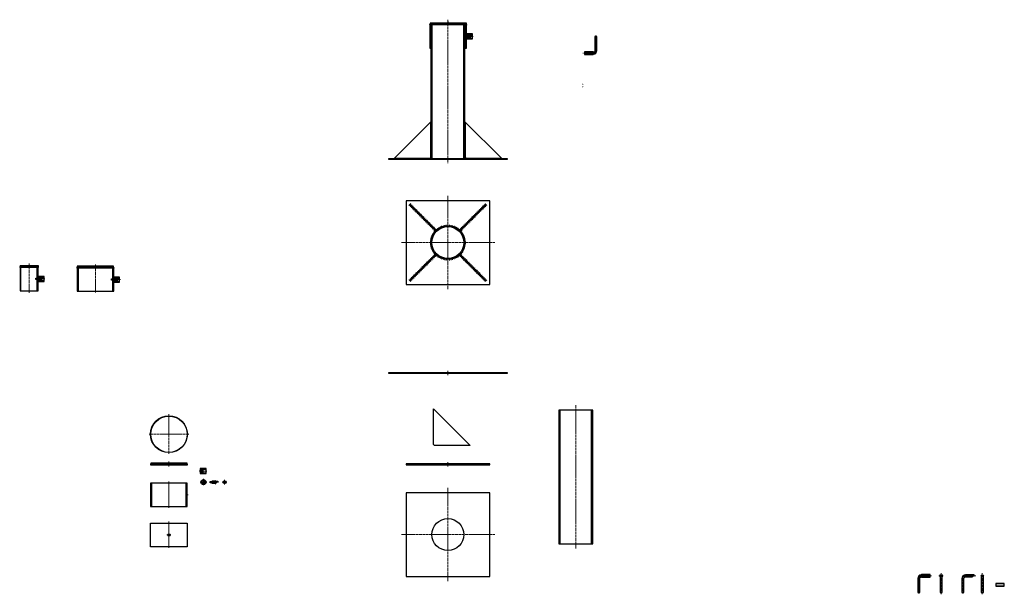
# Model space of a CAD drawing. Header units: millimetres. Extents: x 62837 to 68717, y 19617 to 23053.
import ezdxf

# ---------------------------------------------------------------- set-up
doc = ezdxf.new("R2010")
doc.units = ezdxf.units.MM
doc.linetypes.add('CENTERX2', pattern=[4, 2.5, -0.5, 0.5, -0.5])
for name, color, linetype, lineweight in [('ГТО-2_Металлические_конструкции', 1, 'Continuous', 30), ('ГТО_Металлические_конструкции', 1, 'Continuous', 30), ('ГТО_Оси', 1, 'CENTERX2', 15), ('ГТО_Штриховка', 7, 'Continuous', 15), ('Оси', 1, 'CENTERX2', 15)]:
    doc.layers.add(name, color=color, linetype=linetype, lineweight=lineweight)

# ---------------------------------------------------------------- blocks, each defined once
blk = doc.blocks.new('Болт')
at = {"layer": 'ГТО-2_Металлические_конструкции', "color": 0}
blk.add_line((60585.6, 20218.4), (60585.6, 20206.4), dxfattribs=at)
for points in [[(60574.1, 20216.4), (60584.1, 20216.4), (60584.1, 20208.4), (60574.1, 20208.4)], [(60585.6, 20206.4), (60603.1, 20206.4), (60603.1, 20218.4), (60585.6, 20218.4), (60584.1, 20216.9), (60584.1, 20216.9), (60584.1, 20207.9)], [(60603.1, 20203.4), (60604.1, 20203.4), (60604.1, 20221.4), (60603.1, 20221.4)], [(60604.1, 20218.4), (60619.1, 20218.4), (60619.1, 20212.4), (60609.1, 20212.4), (60609.1, 20206.4), (60604.1, 20206.4)]]:
    blk.add_lwpolyline(points, close=True, dxfattribs=at)
at = {"layer": 'ГТО-2_Металлические_конструкции', "color": 0, "lineweight": 9}
blk.add_lwpolyline([(60584.1, 20216.9), (60603.1, 20216.9), (60603.1, 20207.9), (60584.1, 20207.9)], close=True, dxfattribs=at)
at = {"layer": 'ГТО_Оси', "color": 0, "ltscale": 5}
blk.add_lwpolyline([(60571.1, 20212.4), (60622.1, 20212.4)], dxfattribs=at)
blk = doc.blocks.new('1')
at = {"layer": 'ГТО_Штриховка'}
h = blk.add_hatch(dxfattribs=at)
h.set_pattern_fill('ANSI31', color=256, angle=90)
h.paths.add_polyline_path([(35, 15), (0, 15), (0, 6), (15, 6), (15, 10), (35, 10)])
h.paths.add_polyline_path([(15, 6), (0, 6), (0, 4.5), (15, 4.5)])
h.paths.add_polyline_path([(15, -4.5), (0, -4.5), (0, -6), (15, -6)])
h.paths.add_polyline_path([(35, -10), (15, -10), (15, -6), (0, -6), (0, -15), (35, -15)])
at = {"layer": 'ГТО-2_Металлические_конструкции', "color": 0}
for points in [[(0, -15), (35, -15), (35, 15), (0, 15)], [(0, 4.5), (15, 4.5), (15, -4.5), (0, -4.5)], [(15, -10), (35, -10), (35, 10), (15, 10)]]:
    blk.add_lwpolyline(points, close=True, dxfattribs=at)
at = {"layer": 'ГТО_Металлические_конструкции', "color": 0, "lineweight": 9}
blk.add_lwpolyline([(0, -6), (15, -6), (15, 6), (0, 6)], close=True, dxfattribs=at)
at = {"layer": 'ГТО_Оси', "color": 0, "ltscale": 5}
blk.add_lwpolyline([(-5, 0), (40, 0)], dxfattribs=at)
blk = doc.blocks.new('1_план')
at = {"layer": 'ГТО-2_Металлические_конструкции', "color": 0}
for radius in [15, 10, 4.5]:
    blk.add_circle((0, 0), radius, dxfattribs=at)
at = {"layer": 'ГТО_Металлические_конструкции', "color": 0, "lineweight": 9}
blk.add_arc((0, 0), 6, 170, 80, dxfattribs=at)
at = {"layer": 'ГТО_Оси', "color": 0, "ltscale": 5}
for points in [[(0, 20), (0, -20)], [(20, 0), (-20, 0)]]:
    blk.add_lwpolyline(points, dxfattribs=at)
blk = doc.blocks.new('Болт план')
at = {"layer": 'ГТО-2_Металлические_конструкции', "color": 0}
blk.add_line((64054.7, 20287.3), (64066.7, 20287.3), dxfattribs=at)
for radius in [9, 6]:
    blk.add_circle((64060.7, 20287.3), radius, dxfattribs=at)
at = {"layer": 'ГТО_Оси', "color": 0, "ltscale": 5}
for points in [[(64060.7, 20301.3), (64060.7, 20273.3)], [(64074.7, 20287.3), (64046.7, 20287.3)]]:
    blk.add_lwpolyline(points, dxfattribs=at)
blk = doc.blocks.new('Труба1 разрез')
at = {"layer": 'ГТО_Штриховка'}
h = blk.add_hatch(dxfattribs=at)
h.set_pattern_fill('ANSI31', color=256)
h.set_pattern_definition([(45, (-63728.3685, -20282.3673), (-2.24506403, 2.24506403), [])])
h.paths.add_polyline_path([(-103.5, 0), (-109.5, 0), (-109.5, -140), (-103.5, -140)])
h.paths.add_polyline_path([(109.5, 0), (103.5, 0), (103.5, -63), (109.5, -63)])
h.paths.add_polyline_path([(109.5, -77), (103.5, -77), (103.5, -140), (109.5, -140)])
at = {"layer": 'ГТО-2_Металлические_конструкции', "color": 0}
for p, q in [((109.5, -63), (103.5, -63)), ((109.5, -77), (103.5, -77))]:
    blk.add_line(p, q, dxfattribs=at)
for points in [[(-109.5, -140), (109.5, -140), (109.5, 0), (-109.5, 0)], [(-103.5, -140), (103.5, -140), (103.5, 0), (-103.5, 0)]]:
    blk.add_lwpolyline(points, close=True, dxfattribs=at)
at = {"layer": 'ГТО_Оси', "color": 0, "ltscale": 5}
for points in [[(0, 10), (0, -150)], [(98.5, -70), (114.5, -70)]]:
    blk.add_lwpolyline(points, dxfattribs=at)
blk = doc.blocks.new('Труба1 Вид')
at = {"layer": 'ГТО-2_Металлические_конструкции', "color": 0}
blk.add_lwpolyline([(-109.5, 70), (109.5, 70), (109.5, -70), (-109.5, -70)], close=True, dxfattribs=at)
blk.add_circle((0, 0), 7, dxfattribs=at)
at = {"layer": 'ГТО_Оси', "color": 0, "ltscale": 5}
for points in [[(0, 80), (0, -80)], [(12, 0), (-12, 0)], [(0, 12), (0, -12)]]:
    blk.add_lwpolyline(points, dxfattribs=at)
blk = doc.blocks.new('Лист план')
at = {"layer": 'ГТО-2_Металлические_конструкции', "color": 0}
for radius in [110, 108.5]:
    blk.add_circle((0, 0), radius, dxfattribs=at)
at = {"layer": 'ГТО_Оси', "color": 0, "ltscale": 5}
for points in [[(0, 119.5), (0, -119.5)], [(119.5, 0), (-119.5, 0)]]:
    blk.add_lwpolyline(points, dxfattribs=at)
blk = doc.blocks.new('Лист1_разрез')
at = {"layer": 'ГТО_Штриховка'}
h = blk.add_hatch(dxfattribs=at)
h.set_pattern_fill('ANSI31', color=256)
h.paths.add_polyline_path([(0, 10), (-108.5, 10), (-110, 0), (0, 0)])
h.paths.add_polyline_path([(108.5, 10), (0, 10), (0, 0), (110, 0)])
at = {"layer": 'ГТО-2_Металлические_конструкции', "color": 0}
blk.add_lwpolyline([(-110, 0), (110, 0), (108.5, 10), (-108.5, 10)], close=True, dxfattribs=at)
at = {"layer": 'ГТО_Оси', "color": 0, "ltscale": 5}
blk.add_lwpolyline([(0, 20), (0, -10)], dxfattribs=at)
blk = doc.blocks.new('Лист2_разрез диаг')
at = {"layer": 'ГТО_Штриховка'}
h = blk.add_hatch(dxfattribs=at)
h.set_pattern_fill('ANSI31', color=256)
h.paths.add_polyline_path([(65298.9, 20943.4), (65040.9, 20943.4), (65040.9, 20937.4), (65298.9, 20937.4)])
h.paths.add_polyline_path([(65748, 20943.4), (65489.9, 20943.4), (65489.9, 20937.4), (65748, 20937.4)])
at = {"layer": 'ГТО-2_Металлические_конструкции', "color": 0}
for p, q in [((65298.9, 20943.4), (65298.9, 20937.4)), ((65489.9, 20943.4), (65489.9, 20937.4))]:
    blk.add_line(p, q, dxfattribs=at)
blk.add_lwpolyline([(65040.9, 20943.4), (65748, 20943.4), (65748, 20937.4), (65040.9, 20937.4)], close=True, dxfattribs=at)
at = {"layer": 'ГТО_Оси', "color": 0, "ltscale": 5}
blk.add_lwpolyline([(65394.4, 20953.4), (65394.4, 20927.4)], dxfattribs=at)
blk = doc.blocks.new('Лист2_разрез')
at = {"layer": 'ГТО_Штриховка'}
h = blk.add_hatch(dxfattribs=at)
h.set_pattern_fill('ANSI31', color=256)
h.set_pattern_definition([(45, (-65394.3856, -20390.5633), (-2.24506403, 2.24506403), [])])
h.paths.add_polyline_path([(-95.5, 6), (-250, 6), (-250, 0), (-95.5, 0)])
h.paths.add_polyline_path([(250, 6), (95.5, 6), (95.5, 0), (250, 0)])
at = {"layer": 'ГТО-2_Металлические_конструкции', "color": 0}
for p, q in [((-95.5, 0), (-95.5, 6)), ((95.5, 0), (95.5, 6))]:
    blk.add_line(p, q, dxfattribs=at)
blk.add_lwpolyline([(-250, 0), (250, 0), (250, 6), (-250, 6)], close=True, dxfattribs=at)
at = {"layer": 'ГТО_Оси', "color": 0, "ltscale": 5}
blk.add_lwpolyline([(0, 16), (0, -10)], dxfattribs=at)
blk = doc.blocks.new('Труба защитная')
at = {"color": 0}
blk.add_wipeout([(101.5, 800), (-101.5, 800), (-101.5, 0), (101.5, 0)], dxfattribs=at)
at = {"layer": 'ГТО_Штриховка'}
h = blk.add_hatch(dxfattribs=at)
h.set_pattern_fill('ANSI31', color=256)
h.set_pattern_definition([(45, (-66055.0244, -19968.9965), (-2.24506403, 2.24506403), [])])
h.paths.add_polyline_path([(-95.5, 800), (-101.5, 800), (-101.5, 0), (-95.5, 0)])
h.paths.add_polyline_path([(101.5, 800), (95.5, 800), (95.5, 0), (101.5, 0)])
at = {"layer": 'ГТО-2_Металлические_конструкции', "color": 0}
for points in [[(-101.5, 0), (101.5, 0), (101.5, 800), (-101.5, 800)], [(95.5, 800), (-95.5, 800), (-95.5, 0), (95.5, 0)]]:
    blk.add_lwpolyline(points, close=True, dxfattribs=at)
at = {"layer": 'ГТО_Оси', "color": 0, "ltscale": 5}
blk.add_lwpolyline([(0, 830), (0, -30)], dxfattribs=at)
blk = doc.blocks.new('Крышка собранная')
at = {"layer": 'ГТО_Штриховка'}
h = blk.add_hatch(color=0, dxfattribs=at)
h.dxf.hatch_style = 1
edge = h.paths.add_edge_path()
edge.add_line((-109.7, 2), (-110, 0))
edge.add_line((-110, 0), (-109.5, 0))
edge.add_line((-109.5, 0), (-109.5, -2))
edge.add_arc((-109.5, 0), 2, 95.85051, 269.9211, ccw=False)
h = blk.add_hatch(color=0, dxfattribs=at)
h.dxf.hatch_style = 1
edge = h.paths.add_edge_path()
edge.add_line((109.7, 2), (110, 0))
edge.add_line((110, 0), (109.5, 0))
edge.add_line((109.5, 0), (109.5, -2))
edge.add_arc((109.5, 0), 2, 270.0789, 444.14949)
h = blk.add_hatch(color=0, dxfattribs=at)
h.dxf.hatch_style = 1
h.paths.add_polyline_path([(109.5, -52), (109.5, -55), (112.5, -55, 0.414214)])
h = blk.add_hatch(color=0, dxfattribs=at)
h.dxf.hatch_style = 1
h.paths.add_polyline_path([(109.5, -88), (109.5, -85), (112.5, -85, -0.414214)])
at = {"layer": 'ГТО_Штриховка', "color": 0}
blk.add_lwpolyline([(109.5, -50.5), (109.5, -55), (115, -55)], dxfattribs=at)
for centre, radius, start, end in [((-109.5, 0), 2, 95.85051, 269.9211), ((109.5, 0), 2, 270.0789, 84.14949), ((109.5, -55), 3, 0, 90), ((109.5, -85), 3, 270, 0)]:
    blk.add_arc(centre, radius, start, end, dxfattribs=at)
at = {"layer": 'ГТО-2_Металлические_конструкции', "color": 0}
for name, p in [('Лист1_разрез', (0, 0)), ('Труба1 разрез', (0, 0)), ('1', (109.5, -70)), ('Болт', (-60478.6, -20282.4))]:
    blk.add_blockref(name, p, dxfattribs=at)
blk = doc.blocks.new('труба собраная')
at = {"layer": 'ГТО_Штриховка'}
for points in [[(-315.5, 0), (-315.5, 5)], [(-312.5, 0), (-312.5, 5)], [(-309.5, 0), (-309.5, 5)], [(-306.5, 0), (-306.5, 5)], [(-303.5, 0), (-303.5, 5)], [(-300.5, 0), (-300.5, 5)], [(-297.5, 0), (-297.5, 5)], [(-294.5, 0), (-294.5, 5)], [(-291.5, 0), (-291.5, 5)], [(-288.5, 0), (-288.5, 5)], [(-285.5, 0), (-285.5, 5)], [(-282.5, 0), (-282.5, 5)], [(-279.5, 0), (-279.5, 5)], [(-276.5, 0), (-276.5, 5)], [(-273.5, 0), (-273.5, 5)], [(-270.5, 0), (-270.5, 5)], [(-267.5, 0), (-267.5, 5)], [(-264.5, 0), (-264.5, 5)], [(-261.5, 0), (-261.5, 5)], [(-258.5, 0), (-258.5, 5)], [(-255.5, 0), (-255.5, 5)], [(-252.5, 0), (-252.5, 5)], [(-249.5, 0), (-249.5, 5)], [(-246.5, 0), (-246.5, 5)], [(-243.5, 0), (-243.5, 5)], [(-240.5, 0), (-240.5, 5)], [(-237.5, 0), (-237.5, 5)], [(-234.5, 0), (-234.5, 5)], [(-231.5, 0), (-231.5, 5)], [(-228.5, 0), (-228.5, 5)], [(-225.5, 0), (-225.5, 5)], [(-222.5, 0), (-222.5, 5)], [(-219.5, 0), (-219.5, 5)], [(-216.5, 0), (-216.5, 5)], [(-213.5, 0), (-213.5, 5)], [(-210.5, 0), (-210.5, 5)], [(-207.5, 0), (-207.5, 5)], [(-204.5, 0), (-204.5, 5)], [(-201.5, 0), (-201.5, 5)], [(-198.5, 0), (-198.5, 5)], [(-195.5, 0), (-195.5, 5)], [(-192.5, 0), (-192.5, 5)], [(-189.5, 0), (-189.5, 5)], [(-186.5, 0), (-186.5, 5)], [(-183.5, 0), (-183.5, 5)], [(-180.5, 0), (-180.5, 5)], [(-177.5, 0), (-177.5, 5)], [(-174.5, 0), (-174.5, 5)], [(-171.5, 0), (-171.5, 5)], [(-168.5, 0), (-168.5, 5)], [(-165.5, 0), (-165.5, 5)], [(-162.5, 0), (-162.5, 5)], [(-159.5, 0), (-159.5, 5)], [(-156.5, 0), (-156.5, 5)], [(-153.5, 0), (-153.5, 5)], [(-150.5, 0), (-150.5, 5)], [(-147.5, 0), (-147.5, 5)], [(-144.5, 0), (-144.5, 5)], [(-141.5, 0), (-141.5, 5)], [(-138.5, 0), (-138.5, 5)], [(-135.5, 0), (-135.5, 5)], [(-132.5, 0), (-132.5, 5)], [(132.5, 0), (132.5, 5)], [(135.5, 0), (135.5, 5)], [(138.5, 0), (138.5, 5)], [(141.5, 0), (141.5, 5)], [(144.5, 0), (144.5, 5)], [(147.5, 0), (147.5, 5)], [(150.5, 0), (150.5, 5)], [(153.5, 0), (153.5, 5)], [(156.5, 0), (156.5, 5)], [(159.5, 0), (159.5, 5)], [(162.5, 0), (162.5, 5)], [(165.5, 0), (165.5, 5)], [(168.5, 0), (168.5, 5)], [(171.5, 0), (171.5, 5)], [(174.5, 0), (174.5, 5)], [(177.5, 0), (177.5, 5)], [(180.5, 0), (180.5, 5)], [(183.5, 0), (183.5, 5)], [(186.5, 0), (186.5, 5)], [(189.5, 0), (189.5, 5)], [(192.5, 0), (192.5, 5)], [(195.5, 0), (195.5, 5)], [(198.5, 0), (198.5, 5)], [(201.5, 0), (201.5, 5)], [(204.5, 0), (204.5, 5)], [(207.5, 0), (207.5, 5)], [(210.5, 0), (210.5, 5)], [(213.5, 0), (213.5, 5)], [(216.5, 0), (216.5, 5)], [(219.5, 0), (219.5, 5)], [(222.5, 0), (222.5, 5)], [(225.5, 0), (225.5, 5)], [(228.5, 0), (228.5, 5)], [(231.5, 0), (231.5, 5)], [(234.5, 0), (234.5, 5)], [(237.5, 0), (237.5, 5)], [(240.5, 0), (240.5, 5)], [(243.5, 0), (243.5, 5)], [(246.5, 0), (246.5, 5)], [(249.5, 0), (249.5, 5)], [(252.5, 0), (252.5, 5)], [(255.5, 0), (255.5, 5)], [(258.5, 0), (258.5, 5)], [(261.5, 0), (261.5, 5)], [(264.5, 0), (264.5, 5)], [(267.5, 0), (267.5, 5)], [(270.5, 0), (270.5, 5)], [(273.5, 0), (273.5, 5)], [(276.5, 0), (276.5, 5)], [(279.5, 0), (279.5, 5)], [(282.5, 0), (282.5, 5)], [(285.5, 0), (285.5, 5)], [(288.5, 0), (288.5, 5)], [(291.5, 0), (291.5, 5)], [(294.5, 0), (294.5, 5)], [(297.5, 0), (297.5, 5)], [(300.5, 0), (300.5, 5)], [(303.5, 0), (303.5, 5)], [(306.5, 0), (306.5, 5)], [(309.5, 0), (309.5, 5)], [(312.5, 0), (312.5, 5)], [(315.5, 0), (315.5, 5)]]:
    blk.add_lwpolyline(points, dxfattribs=at)
at = {"layer": 'ГТО_Металлические_конструкции', "color": 0}
blk.add_blockref('Труба защитная', (0, 0), dxfattribs=at)
at = {"layer": 'ГТО_Штриховка'}
h = blk.add_hatch(color=256, dxfattribs=at)
h.dxf.hatch_style = 1
h.paths.add_polyline_path([(-105.5, 3), (-104.5, 4, -0.162278), (-101.5, 5), (-101.5, 0), (-106.5, 0, -0.162278)])
h = blk.add_hatch(color=256, dxfattribs=at)
h.dxf.hatch_style = 1
h.paths.add_polyline_path([(105.5, 3), (104.5, 4, 0.162278), (101.5, 5), (101.5, 0), (106.5, 0, 0.162278)])
at = {"layer": 'ГТО_Металлические_конструкции', "color": 0}
for points in [[(-321.5, 0), (-108.5, 0), (-101.5, 7), (-101.5, 7), (-101.5, 220), (-321.5, 0)], [(321.5, 0), (108.5, 0), (101.5, 7), (101.5, 7), (101.5, 220), (321.5, 0)]]:
    blk.add_lwpolyline(points, dxfattribs=at)
at = {"layer": 'ГТО_Штриховка'}
for p, q in [((-101.5, 214), (-106.5, 214)), ((-101.5, 211), (-106.5, 211)), ((-101.5, 208), (-106.5, 208)), ((-101.5, 205), (-106.5, 205)), ((-101.5, 202), (-106.5, 202)), ((-101.5, 199), (-106.5, 199)), ((-101.5, 196), (-106.5, 196)), ((-101.5, 193), (-106.5, 193)), ((-101.5, 190), (-106.5, 190)), ((-101.5, 187), (-106.5, 187)), ((-101.5, 184), (-106.5, 184)), ((-101.5, 181), (-106.5, 181)), ((-101.5, 178), (-106.5, 178)), ((-101.5, 217), (-104.5, 217)), ((101.5, 217), (104.5, 217)), ((101.5, 214), (106.5, 214)), ((101.5, 211), (106.5, 211)), ((101.5, 208), (106.5, 208)), ((101.5, 205), (106.5, 205)), ((101.5, 202), (106.5, 202)), ((101.5, 199), (106.5, 199)), ((101.5, 196), (106.5, 196)), ((101.5, 193), (106.5, 193)), ((101.5, 190), (106.5, 190)), ((101.5, 187), (106.5, 187)), ((101.5, 184), (106.5, 184)), ((101.5, 181), (106.5, 181)), ((101.5, 178), (106.5, 178)), ((-101.5, 175), (-106.5, 175)), ((-101.5, 172), (-106.5, 172)), ((-101.5, 169), (-106.5, 169)), ((-101.5, 166), (-106.5, 166)), ((-101.5, 163), (-106.5, 163)), ((-101.5, 160), (-106.5, 160)), ((-101.5, 157), (-106.5, 157)), ((-101.5, 154), (-106.5, 154)), ((-101.5, 151), (-106.5, 151)), ((-101.5, 148), (-106.5, 148)), ((-101.5, 145), (-106.5, 145)), ((-101.5, 142), (-106.5, 142)), ((-101.5, 139), (-106.5, 139)), ((-101.5, 136), (-106.5, 136)), ((-101.5, 133), (-106.5, 133)), ((-101.5, 130), (-106.5, 130)), ((-101.5, 127), (-106.5, 127)), ((-101.5, 124), (-106.5, 124)), ((-101.5, 121), (-106.5, 121)), ((-101.5, 118), (-106.5, 118)), ((101.5, 175), (106.5, 175)), ((101.5, 172), (106.5, 172)), ((101.5, 169), (106.5, 169)), ((101.5, 166), (106.5, 166)), ((101.5, 163), (106.5, 163)), ((101.5, 160), (106.5, 160)), ((101.5, 157), (106.5, 157)), ((101.5, 154), (106.5, 154)), ((101.5, 151), (106.5, 151)), ((101.5, 148), (106.5, 148)), ((101.5, 145), (106.5, 145)), ((101.5, 142), (106.5, 142)), ((101.5, 139), (106.5, 139)), ((101.5, 136), (106.5, 136)), ((101.5, 133), (106.5, 133)), ((101.5, 130), (106.5, 130)), ((101.5, 127), (106.5, 127)), ((101.5, 124), (106.5, 124)), ((101.5, 121), (106.5, 121)), ((101.5, 118), (106.5, 118)), ((-101.5, 115), (-106.5, 115)), ((-101.5, 112), (-106.5, 112)), ((-101.5, 109), (-106.5, 109)), ((-101.5, 106), (-106.5, 106)), ((-101.5, 103), (-106.5, 103)), ((-101.5, 100), (-106.5, 100)), ((-101.5, 97), (-106.5, 97)), ((-101.5, 94), (-106.5, 94)), ((-101.5, 91), (-106.5, 91)), ((-101.5, 88), (-106.5, 88)), ((-101.5, 85), (-106.5, 85)), ((-101.5, 82), (-106.5, 82)), ((-101.5, 79), (-106.5, 79)), ((-101.5, 76), (-106.5, 76)), ((-101.5, 73), (-106.5, 73)), ((-101.5, 70), (-106.5, 70)), ((-101.5, 67), (-106.5, 67)), ((-101.5, 64), (-106.5, 64)), ((-101.5, 61), (-106.5, 61)), ((101.5, 115), (106.5, 115)), ((101.5, 112), (106.5, 112)), ((101.5, 109), (106.5, 109)), ((101.5, 106), (106.5, 106)), ((101.5, 103), (106.5, 103)), ((101.5, 100), (106.5, 100)), ((101.5, 97), (106.5, 97)), ((101.5, 94), (106.5, 94)), ((101.5, 91), (106.5, 91)), ((101.5, 88), (106.5, 88)), ((101.5, 85), (106.5, 85)), ((101.5, 82), (106.5, 82)), ((101.5, 79), (106.5, 79)), ((101.5, 76), (106.5, 76)), ((101.5, 73), (106.5, 73)), ((101.5, 70), (106.5, 70)), ((101.5, 67), (106.5, 67)), ((101.5, 64), (106.5, 64)), ((101.5, 61), (106.5, 61)), ((-101.5, 58), (-106.5, 58)), ((-101.5, 55), (-106.5, 55)), ((-101.5, 52), (-106.5, 52)), ((-101.5, 49), (-106.5, 49)), ((-101.5, 46), (-106.5, 46)), ((-101.5, 43), (-106.5, 43)), ((-101.5, 40), (-106.5, 40)), ((-101.5, 37), (-106.5, 37)), ((-101.5, 34), (-106.5, 34)), ((-101.5, 31), (-106.5, 31)), ((-101.5, 28), (-106.5, 28)), ((-101.5, 25), (-106.5, 25)), ((-101.5, 22), (-106.5, 22)), ((-101.5, 19), (-106.5, 19)), ((-101.5, 16), (-106.5, 16)), ((-101.5, 13), (-106.5, 13)), ((-101.5, 10), (-106.5, 10)), ((-101.5, 7), (-106.5, 7)), ((101.5, 58), (106.5, 58)), ((101.5, 55), (106.5, 55)), ((101.5, 52), (106.5, 52)), ((101.5, 49), (106.5, 49)), ((101.5, 46), (106.5, 46)), ((101.5, 43), (106.5, 43)), ((101.5, 40), (106.5, 40)), ((101.5, 37), (106.5, 37)), ((101.5, 34), (106.5, 34)), ((101.5, 31), (106.5, 31)), ((101.5, 28), (106.5, 28)), ((101.5, 25), (106.5, 25)), ((101.5, 22), (106.5, 22)), ((101.5, 19), (106.5, 19)), ((101.5, 16), (106.5, 16)), ((101.5, 13), (106.5, 13)), ((101.5, 10), (106.5, 10)), ((101.5, 7), (106.5, 7))]:
    blk.add_line(p, q, dxfattribs=at)
for points in [[(-129.5, 0), (-129.5, 5)], [(-126.5, 0), (-126.5, 5)], [(-123.5, 0), (-123.5, 5)], [(-120.5, 0), (-120.5, 5)], [(-117.5, 0), (-117.5, 5)], [(-114.5, 0), (-114.5, 5)], [(-111.5, 0), (-111.5, 5)], [(-101.5, 7), (-101.5, 0), (-108.5, 0)], [(-108.5, 0), (-108.5, 5)], [(101.5, 7), (101.5, 0), (108.5, 0)], [(108.5, 0), (108.5, 5)], [(111.5, 0), (111.5, 5)], [(114.5, 0), (114.5, 5)], [(117.5, 0), (117.5, 5)], [(120.5, 0), (120.5, 5)], [(123.5, 0), (123.5, 5)], [(126.5, 0), (126.5, 5)], [(129.5, 0), (129.5, 5)]]:
    blk.add_lwpolyline(points, dxfattribs=at)
for centre, start, end in [((-101.5, 0), 90, 180), ((101.5, 0), 0, 90)]:
    blk.add_arc(centre, 5, start, end, dxfattribs=at)
at = {"layer": 'ГТО_Металлические_конструкции', "color": 0}
blk.add_blockref('Лист2_разрез диаг', (-65394.4, -20943.4), dxfattribs=at)
blk = doc.blocks.new('Защитная труба люк')
at = {"layer": 'ГТО_Металлические_конструкции', "color": 0}
blk.add_blockref('Крышка собранная', (2, 806), dxfattribs=at)
blk.add_blockref('труба собраная', (0, 6), dxfattribs=at)
blk = doc.blocks.new('Лист2_план')
at = {"layer": 'ГТО-2_Металлические_конструкции', "color": 0}
blk.add_lwpolyline([(-250, -250), (250, -250), (250, 250), (-250, 250)], close=True, dxfattribs=at)
blk.add_circle((0, 0), 95.5, dxfattribs=at)
at = {"layer": 'ГТО_Оси', "color": 0, "ltscale": 5}
for points in [[(0, 280), (0, -280)], [(280, 0), (-280, 0)]]:
    blk.add_lwpolyline(points, dxfattribs=at)
blk = doc.blocks.new('Сварка')
at = {"layer": 'ГТО_Штриховка'}
for points in [[(-220, 3), (-220, 8)], [(-210, 3), (-210, 8)], [(-200, 3), (-200, 8)], [(-190, 3), (-190, 8)], [(-180, 3), (-180, 8)], [(-170, 3), (-170, 8)], [(-160, 3), (-160, 8)], [(-150, 3), (-150, 8)], [(-140, 3), (-140, 8)], [(-130, 3), (-130, 8)], [(-120, 3), (-120, 8)], [(-110, 3), (-110, 8)], [(-100, 3), (-100, 8)], [(-90, 3), (-90, 8)], [(-80, 3), (-80, 8)], [(-70, 3), (-70, 8)], [(-60, 3), (-60, 8)], [(-50, 3), (-50, 8)], [(-40, 3), (-40, 8)], [(-30, 3), (-30, 8)], [(-20, 3), (-20, 8)], [(-10, 3), (-10, 8)], [(0, 3), (0, 8)], [(-220, -3), (-220, -8)], [(-210, -3), (-210, -8)], [(-200, -3), (-200, -8)], [(-190, -3), (-190, -8)], [(-180, -3), (-180, -8)], [(-170, -3), (-170, -8)], [(-160, -3), (-160, -8)], [(-150, -3), (-150, -8)], [(-140, -3), (-140, -8)], [(-130, -3), (-130, -8)], [(-120, -3), (-120, -8)], [(-110, -3), (-110, -8)], [(-100, -3), (-100, -8)], [(-90, -3), (-90, -8)], [(-80, -3), (-80, -8)], [(-70, -3), (-70, -8)], [(-60, -3), (-60, -8)], [(-50, -3), (-50, -8)], [(-40, -3), (-40, -8)], [(-30, -3), (-30, -8)], [(-20, -3), (-20, -8)], [(-10, -3), (-10, -8)], [(0, -3), (0, -8)]]:
    blk.add_lwpolyline(points, dxfattribs=at)
blk = doc.blocks.new('*U18')
blk.add_lwpolyline([(0, -2.5), (0, 2.5)])
blk = doc.blocks.new('*U19')
at = {"layer": 'ГТО_Штриховка', "color": 0, "linetype": 'ByBlock', "lineweight": -2, "transparency": 16777216}
for p, rotation in [((65357.8, 21817.4), 20.5714285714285), ((65366.7, 21820.3), 15.42857142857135), ((65375.8, 21822.4), 10.28571428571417), ((65385.1, 21823.6), 5.142857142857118), ((65403.7, 21823.6), 354.8571428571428), ((65413, 21822.4), 349.7142857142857), ((65422.1, 21820.3), 344.5714285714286), ((65430.9, 21817.4), 339.4285714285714), ((65298.8, 21760.9), 66.85714285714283), ((65302.8, 21769.3), 61.71428571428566), ((65307.6, 21777.4), 56.57142857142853), ((65313.1, 21784.9), 51.42857142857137), ((65319.2, 21791.9), 46.28571428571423), ((65326, 21798.4), 41.14285714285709), ((65333.3, 21804.2), 35.99999999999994), ((65341, 21809.3), 30.8571428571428), ((65349.3, 21813.8), 25.71428571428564), ((65439.5, 21813.8), 334.2857142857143), ((65447.7, 21809.3), 329.1428571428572), ((65455.5, 21804.2), 324), ((65462.8, 21798.4), 318.8571428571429), ((65469.6, 21791.9), 313.7142857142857), ((65475.7, 21784.9), 308.5714285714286), ((65481.2, 21777.4), 303.4285714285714), ((65486, 21769.3), 298.2857142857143), ((65490, 21760.9), 293.1428571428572), ((65290.5, 21724.7), 87.4285714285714), ((65290.5, 21715.4), 92.57142857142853), ((65291.3, 21734), 82.28571428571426), ((65291.3, 21706.1), 97.71428571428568), ((65293, 21743.2), 77.1428571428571), ((65295.5, 21752.2), 71.99999999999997), ((65493.3, 21752.2), 288), ((65495.8, 21743.2), 282.8571428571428), ((65497.4, 21734), 277.7142857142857), ((65497.4, 21706.1), 262.2857142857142), ((65498.3, 21724.7), 272.5714285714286), ((65498.3, 21715.4), 267.4285714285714), ((65293, 21696.9), 102.8571428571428), ((65295.5, 21687.9), 108), ((65298.8, 21679.2), 113.1428571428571), ((65302.8, 21670.8), 118.2857142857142), ((65307.6, 21662.8), 123.4285714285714), ((65313.1, 21655.2), 128.5714285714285), ((65319.2, 21648.2), 133.7142857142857), ((65326, 21641.7), 138.8571428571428), ((65462.8, 21641.7), 221.1428571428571), ((65469.6, 21648.2), 226.2857142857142), ((65475.7, 21655.2), 231.4285714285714), ((65481.2, 21662.8), 236.5714285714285), ((65486, 21670.8), 241.7142857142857), ((65490, 21679.2), 246.8571428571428), ((65493.3, 21687.9), 251.9999999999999), ((65495.8, 21696.9), 257.1428571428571), ((65333.3, 21635.9), 144), ((65341, 21630.8), 149.1428571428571), ((65349.3, 21626.4), 154.2857142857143), ((65357.8, 21622.7), 159.4285714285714), ((65366.7, 21619.8), 164.5714285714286), ((65375.8, 21617.7), 169.7142857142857), ((65385.1, 21616.5), 174.8571428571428), ((65394.4, 21616.1), 180), ((65403.7, 21616.5), 185.1428571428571), ((65413, 21617.7), 190.2857142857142), ((65422.1, 21619.8), 195.4285714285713), ((65430.9, 21622.7), 200.5714285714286), ((65439.5, 21626.4), 205.7142857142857), ((65447.7, 21630.8), 210.8571428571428), ((65455.5, 21635.9), 216)]:
    blk.add_blockref('*U18', p, dxfattribs=dict(at, rotation=rotation))
blk.add_blockref('*U18', (65394.4, 21824.1), dxfattribs=at)

msp = doc.modelspace()

# ---------------------------------------------------------------- hatches: boundary and pattern name
at = {"layer": 'ГТО_Штриховка'}
h = msp.add_hatch(dxfattribs=at)
h.set_pattern_fill('ANSI31', color=256, angle=270)
h.set_pattern_definition([(315, (134484.7442, 42580.1182), (2.24506403, 2.24506403), [])])
h.paths.add_polyline_path([(66221.1, 22852.7), (66263.1, 22852.7, 0.414214), (66278.1, 22867.7), (66278.1, 22952.7), (66272.1, 22952.7), (66272.1, 22867.7, -0.414214), (66263.1, 22858.7), (66221.1, 22858.7)], flags=17)
h.paths.add_polyline_path([(66211.1, 22846.7), (66261.1, 22846.7), (66263.1, 22846.7, 0.414214), (66284.1, 22867.7), (66284.1, 22952.7), (66278.1, 22952.7), (66278.1, 22867.7, -0.414214), (66263.1, 22852.7), (66211.1, 22852.7)])
h = msp.add_hatch(dxfattribs=at)
h.set_pattern_fill('ANSI31', color=256, angle=180)
h.set_pattern_definition([(225, (134508.8044, 42526.869), (2.24506403, -2.24506403), [])])
h.paths.add_polyline_path([(66211.1, 22844.7), (66261.1, 22844.7), (66261.1, 22846.7), (66211.1, 22846.7)])
h.paths.add_polyline_path([(66211.1, 22858.7), (66261.1, 22858.7), (66261.1, 22860.7), (66211.1, 22860.7)])
h = msp.add_hatch(color=256, dxfattribs=at)
h.dxf.hatch_style = 1
h.paths.add_polyline_path([(66198.6, 22667, -0.414214), (66200.6, 22665), (66198.6, 22665)])
h = msp.add_hatch(color=256, dxfattribs=at)
h.dxf.hatch_style = 1
h.paths.add_polyline_path([(66198.6, 22651, 0.414214), (66200.6, 22653), (66198.6, 22653)])
h = msp.add_hatch(color=256, dxfattribs=at)
h.dxf.hatch_style = 1
h.paths.add_polyline_path([(65328.5, 21797.2, 0.433975), (65321.2, 21797.5), (65324.8, 21793.9), (65322.6, 21791.8, -0.020941)])
h.paths.add_polyline_path([(65317, 21793.2, 0.433975), (65317.2, 21785.9, -0.015703), (65321.2, 21790.4, -0.001047), (65321.2, 21790.4), (65320.5, 21789.7)])
h = msp.add_hatch(color=256, dxfattribs=at)
h.dxf.hatch_style = 1
h.paths.add_polyline_path([(65460.2, 21797.2, -0.433975), (65467.5, 21797.5), (65464, 21793.9), (65466.1, 21791.8, 0.020941)])
h.paths.add_polyline_path([(65471.8, 21793.2, -0.433975), (65471.5, 21785.9, 0.015703), (65467.5, 21790.4, 0.001047), (65467.5, 21790.4), (65468.2, 21789.7)])
h = msp.add_hatch(color=256, dxfattribs=at)
h.dxf.hatch_style = 1
h.paths.add_polyline_path([(65328.5, 21642.9, -0.433975), (65321.2, 21642.7), (65324.8, 21646.2), (65322.6, 21648.3, 0.020941)])
h.paths.add_polyline_path([(65317, 21646.9, -0.433975), (65317.2, 21654.2, 0.015703), (65321.2, 21649.8, 0.001047), (65321.2, 21649.7), (65320.5, 21650.4)])
h = msp.add_hatch(color=256, dxfattribs=at)
h.dxf.hatch_style = 1
h.paths.add_polyline_path([(65459.7, 21642.4, 0.433975), (65467, 21642.1), (65463.5, 21645.7), (65465.6, 21647.8, -0.020941)])
h.paths.add_polyline_path([(65471.3, 21646.4, 0.433975), (65471, 21653.7, -0.015703), (65467, 21649.2, -0.001047), (65467, 21649.2), (65467.8, 21649.9)])
h = msp.add_hatch(dxfattribs=at)
h.set_pattern_fill('ANSI31', color=256)
h.set_pattern_definition([(45, (62950.2146, 21572.696), (-2.24506, 2.24506), [])])
h.paths.add_polyline_path([(62950.2, 21582.7), (62839.7, 21582.7), (62838.2, 21572.7), (62950.2, 21572.7)])
h.paths.add_polyline_path([(62946.7, 21582.8), (62950.2, 21582.7), (62950.2, 21572.7), (62948.2, 21572.7)])
h = msp.add_hatch(color=0, dxfattribs=at)
h.dxf.hatch_style = 1
edge = h.paths.add_edge_path()
edge.add_line((62838.8, 21574.7), (62838.5, 21572.7))
edge.add_line((62838.5, 21572.7), (62839, 21572.7))
edge.add_line((62839, 21572.7), (62839, 21570.7))
edge.add_arc((62839, 21572.7), 2, 95.85051, 269.9211, ccw=False)
h = msp.add_hatch(dxfattribs=at)
h.set_pattern_fill('ANSI31', color=256)
h.set_pattern_definition([(45, (-778.1428, 1290.3288), (-2.24506403, 2.24506403), [])])
h.paths.add_polyline_path([(62844.2, 21572.7), (62839.2, 21572.7), (62839.2, 21432.7), (62844.2, 21432.7)])
h.paths.add_polyline_path([(62947.2, 21572.7), (62942.2, 21572.7), (62942.2, 21509.7), (62947.2, 21509.7)])
h.paths.add_polyline_path([(62947.2, 21495.7), (62942.2, 21495.7), (62942.2, 21432.7), (62947.2, 21432.7)])
h = msp.add_hatch(color=0, dxfattribs=at)
h.dxf.hatch_style = 1
edge = h.paths.add_edge_path()
edge.add_line((62947.9, 21574.6), (62948.2, 21572.7))
edge.add_line((62948.2, 21572.7), (62947.2, 21572.7))
edge.add_line((62947.2, 21572.7), (62947.2, 21570.7))
edge.add_arc((62947.2, 21572.7), 2, 269.99478, 429.57574)
h = msp.add_hatch(color=0, dxfattribs=at)
h.dxf.hatch_style = 1
h.paths.add_polyline_path([(62947.2, 21520.7), (62947.2, 21517.7), (62950.2, 21517.7, 0.414214)])
h = msp.add_hatch(color=0, dxfattribs=at)
h.dxf.hatch_style = 1
h.paths.add_polyline_path([(62947.2, 21484.7), (62947.2, 21487.7), (62950.2, 21487.7, -0.414214)])
h = msp.add_hatch(dxfattribs=at)
h.set_pattern_fill('ANSI31', color=256, angle=90)
h.paths.add_polyline_path([(68263.7, 19727.4), (68221.7, 19727.4, 0.414214), (68206.7, 19712.4), (68206.7, 19627.4), (68212.7, 19627.4), (68212.7, 19712.4, -0.414214), (68221.7, 19721.4), (68263.7, 19721.4)], flags=17)
h.paths.add_polyline_path([(68273.7, 19733.4), (68223.7, 19733.4), (68221.7, 19733.4, 0.414214), (68200.7, 19712.4), (68200.7, 19627.4), (68206.7, 19627.4), (68206.7, 19712.4, -0.414214), (68221.7, 19727.4), (68273.7, 19727.4)])
h = msp.add_hatch(color=256, dxfattribs=at)
h.dxf.hatch_style = 1
h.paths.add_polyline_path([(68223.7, 19735.4, 0.414214), (68221.7, 19733.4), (68223.7, 19733.4)])
h = msp.add_hatch(color=256, dxfattribs=at)
h.dxf.hatch_style = 1
h.paths.add_polyline_path([(68223.7, 19719.4, -0.414214), (68221.7, 19721.4), (68223.7, 19721.4)])
h = msp.add_hatch(dxfattribs=at)
h.set_pattern_fill('ANSI31', color=256)
h.set_pattern_definition([(45, (-24.0602, 53.249), (-2.24506403, 2.24506403), [])])
h.paths.add_polyline_path([(68273.7, 19735.4), (68223.7, 19735.4), (68223.7, 19733.4), (68273.7, 19733.4)])
h.paths.add_polyline_path([(68273.7, 19721.4), (68223.7, 19721.4), (68223.7, 19719.4), (68273.7, 19719.4)])
h = msp.add_hatch(dxfattribs=at)
h.set_pattern_fill('ANSI31', color=256)
h.set_pattern_definition([(45, (419.699, -0.3675), (-2.24506403, 2.24506403), [])])
h.paths.add_polyline_path([(68717.4, 19681.8), (68667.4, 19681.8), (68667.4, 19679.8), (68717.4, 19679.8)])
h.paths.add_polyline_path([(68717.4, 19667.8), (68667.4, 19667.8), (68667.4, 19665.8), (68717.4, 19665.8)])

# ---------------------------------------------------------------- linework, layer by layer
msp.add_line((62844.2, 21432.7), (62947.2, 21432.7))
msp.add_circle((65394.4, 21720.1), 95.5)
for centre, start, end in [((65324.8, 21793.9), 225, 225.24), ((65320.5, 21789.7), 44.76, 45), ((65324.8, 21646.2), 134.76, 135), ((65320.5, 21650.4), 315, 315.24)]:
    msp.add_arc(centre, 5, start, end)
at = {"layer": 'ГТО-2_Металлические_конструкции', "color": 0}
for p, q in [((62839.7, 21582.7), (62838.2, 21572.7)), ((62839.7, 21582.7), (62946.7, 21582.7)), ((62946.7, 21582.7), (62948.2, 21572.7)), ((62838.2, 21572.7), (62948.2, 21572.7)), ((62839.2, 21572.7), (62839.2, 21432.7)), ((62844.2, 21432.7), (62844.2, 21572.7)), ((62942.2, 21432.7), (62942.2, 21572.7)), ((62947.2, 21432.7), (62947.2, 21572.7)), ((62947.2, 21509.7), (62942.2, 21509.7)), ((62947.2, 21495.7), (62942.2, 21495.7)), ((62944.7, 21508.7), (62944.7, 21496.7)), ((62839.2, 21432.7), (62844.2, 21432.7))]:
    msp.add_line(p, q, dxfattribs=at)
for points in [[(62933.2, 21506.7), (62943.2, 21506.7), (62943.2, 21498.7), (62933.2, 21498.7)], [(62944.7, 21496.7), (62962.2, 21496.7), (62962.2, 21508.7), (62944.7, 21508.7), (62943.2, 21507.2), (62943.2, 21507.2), (62943.2, 21498.2)], [(62962.2, 21493.7), (62963.2, 21493.7), (62963.2, 21511.7), (62962.2, 21511.7)], [(62963.2, 21508.7), (62978.2, 21508.7), (62978.2, 21502.7), (62968.2, 21502.7), (62968.2, 21496.7), (62963.2, 21496.7)]]:
    msp.add_lwpolyline(points, close=True, dxfattribs=at)
at = {"layer": 'ГТО-2_Металлические_конструкции', "color": 0, "lineweight": 9}
msp.add_lwpolyline([(62943.2, 21507.2), (62962.2, 21507.2), (62962.2, 21498.2), (62943.2, 21498.2)], close=True, dxfattribs=at)
at = {"layer": 'ГТО-2_Металлические_конструкции', "color": 0}
msp.add_lwpolyline([(65528.2, 20506.2), (65315.2, 20506.2), (65308.2, 20513.2), (65308.2, 20513.2), (65308.2, 20726.2), (65528.2, 20506.2)], dxfattribs=at)
at = {"layer": 'ГТО_Металлические_конструкции', "color": 0}
msp.add_line((68333.9, 19727.4), (68345.9, 19727.4), dxfattribs=at)
for points in [[(66263.1, 22858.7), (66221.1, 22858.7), (66221.1, 22852.7), (66211.1, 22852.7), (66211.1, 22846.7), (66263.1, 22846.7, 0.414214), (66284.1, 22867.7), (66284.1, 22952.7), (66272.1, 22952.7), (66272.1, 22867.7, -0.414214)], [(68221.7, 19721.4), (68263.7, 19721.4), (68263.7, 19727.4), (68273.7, 19727.4), (68273.7, 19733.4), (68221.7, 19733.4, 0.414214), (68200.7, 19712.4), (68200.7, 19627.4), (68212.7, 19627.4), (68212.7, 19712.4, -0.414214)], [(68485.2, 19721.4), (68527.2, 19721.4), (68527.2, 19727.4), (68537.2, 19727.4), (68537.2, 19733.4), (68485.2, 19733.4, 0.414214), (68464.2, 19712.4), (68464.2, 19627.4), (68476.2, 19627.4), (68476.2, 19712.4, -0.414214)]]:
    msp.add_lwpolyline(points, format="xyb", close=True, dxfattribs=at)
for points in [[(66261.1, 22858.7), (66261.1, 22860.7), (66211.1, 22860.7), (66211.1, 22844.7), (66261.1, 22844.7), (66261.1, 22846.7)], [(66261.1, 22858.7), (66211.1, 22858.7), (66211.1, 22846.7), (66261.1, 22846.7)], [(68223.7, 19721.4), (68223.7, 19719.4), (68273.7, 19719.4), (68273.7, 19735.4), (68223.7, 19735.4), (68223.7, 19733.4)], [(68223.7, 19721.4), (68273.7, 19721.4), (68273.7, 19733.4), (68223.7, 19733.4)], [(68333.9, 19722.1), (68333.9, 19627.4), (68345.9, 19627.4), (68345.9, 19722.1)]]:
    msp.add_lwpolyline(points, dxfattribs=at)
for points in [[(65320.5, 21789.7), (65324.8, 21793.9), (65169.2, 21949.5), (65165, 21945.2)], [(65464, 21793.9), (65468.2, 21789.7), (65623.8, 21945.2), (65619.6, 21949.5)], [(65324.8, 21646.2), (65320.5, 21650.4), (65165, 21494.9), (65169.2, 21490.6)], [(65467.7, 21649.9), (65463.5, 21645.7), (65619.1, 21490.1), (65623.3, 21494.4)], [(68592.2, 19727.4), (68580.2, 19727.4), (68580.2, 19627.4), (68592.2, 19627.4)], [(68667.4, 19665.8), (68717.4, 19665.8), (68717.4, 19681.8), (68667.4, 19681.8)], [(68667.4, 19667.8), (68717.4, 19667.8), (68717.4, 19679.8), (68667.4, 19679.8)]]:
    msp.add_lwpolyline(points, close=True, dxfattribs=at)
for centre, radius in [((65394.4, 21720.1), 101.5), ((65394.4, 21720.1), 95.5), ((68339.9, 19727.4), 8), ((68339.9, 19727.4), 6), ((68339.9, 19727.4), 6), ((68586.2, 19727.4), 6)]:
    msp.add_circle(centre, radius, dxfattribs=at)
at = {"layer": 'ГТО_Оси', "color": 0, "ltscale": 5}
for p, q in [((68339.9, 19617.4), (68339.9, 19743.4)), ((68586.2, 19617.4), (68586.2, 19743.4))]:
    msp.add_line(p, q, dxfattribs=at)
for points in [[(66278.1, 22957.7), (66278.1, 22867.7, -0.414214), (66263.1, 22852.7), (66201.1, 22852.7)], [(68206.7, 19622.4), (68206.7, 19712.4, -0.414214), (68221.7, 19727.4), (68283.7, 19727.4)], [(68470.2, 19622.4), (68470.2, 19712.4, -0.414214), (68485.2, 19727.4), (68547.2, 19727.4)]]:
    msp.add_lwpolyline(points, format="xyb", dxfattribs=at)
for points in [[(62930.7, 21502.7), (62952.2, 21502.7)], [(68352.9, 19727.4), (68326.9, 19727.4)]]:
    msp.add_lwpolyline(points, dxfattribs=at)
at = {"layer": 'ГТО_Штриховка', "color": 0}
msp.add_lwpolyline([(62947.2, 21522.2), (62947.2, 21517.7), (62952.7, 21517.7)], dxfattribs=at)
at = {"layer": 'ГТО_Штриховка'}
for centre, radius, start, end in [((66198.6, 22665), 2, 0, 90), ((66198.6, 22653), 2, 270, 0), ((65320.5, 21789.7), 5, 135, 228.83855), ((65324.8, 21793.9), 5, 41.16145, 135), ((65464, 21793.9), 5, 45, 138.83855), ((65468.2, 21789.7), 5, 311.16145, 45), ((65320.5, 21650.4), 5, 131.16145, 225), ((65324.8, 21646.2), 5, 225, 318.83855), ((65463.5, 21645.7), 5, 221.16145, 315), ((65467.8, 21649.9), 5, 315, 48.83855), ((68223.7, 19733.4), 2, 90, 180), ((68223.7, 19721.4), 2, 180, 270)]:
    msp.add_arc(centre, radius, start, end, dxfattribs=at)
at = {"layer": 'ГТО_Штриховка', "color": 0}
for centre, radius, start, end in [((62839.1, 21572.8), 2.06, 105.64037, 268.46764), ((62947.2, 21572.7), 2, 270.0789, 69.32321), ((62947.2, 21517.7), 3, 0, 90), ((62947.2, 21487.7), 3, 270, 0)]:
    msp.add_arc(centre, radius, start, end, dxfattribs=at)
at = {"layer": 'Оси', "ltscale": 5}
msp.add_line((62893.2, 21596.1), (62893.2, 21419.9), dxfattribs=at)

# ---------------------------------------------------------------- block references
for p, rotation in [((65322.6, 21791.8), 315), ((65465.6, 21647.8), 135)]:
    msp.add_blockref('Сварка', p, dxfattribs=dict(rotation=rotation))
at = {"xscale": -1}
for p, rotation in [((65466.1, 21791.8), 45), ((65322.6, 21648.3), 225)]:
    msp.add_blockref('Сварка', p, dxfattribs=dict(at, rotation=rotation))
for name, p in [('Крышка собранная', (63288.9, 21569)), ('Труба защитная', (66157.5, 19918.8)), ('Лист2_разрез', (65394.4, 20390.6))]:
    msp.add_blockref(name, p)
at = {"layer": 'ГТО-2_Металлические_конструкции', "color": 0}
for name, p in [('Защитная труба люк', (65394.4, 22216.7)), ('1', (62947.2, 21502.7)), ('Лист2_разрез диаг', (0, 0)), ('Лист план', (63728.4, 20574.4)), ('Лист1_разрез', (63728.4, 20392.3)), ('1', (63914.9, 20354.2)), ('1_план', (63934.1, 20288.2))]:
    msp.add_blockref(name, p, dxfattribs=at)
at = {"layer": 'ГТО_Металлические_конструкции', "color": 0}
for name, p in [('Лист2_план', (65394.4, 21720.1)), ('Труба1 разрез', (63728.4, 20282.4)), ('Болт', (3401.4, 74.9)), ('Болт план', (0, 0)), ('Лист2_план', (65394.4, 19974.4)), ('Труба1 Вид', (63728.4, 19972.3))]:
    msp.add_blockref(name, p, dxfattribs=at)
at = {"layer": 'ГТО_Штриховка'}
msp.add_blockref('*U19', (0, 0), dxfattribs=at)

doc.saveas('drawing.dxf')
